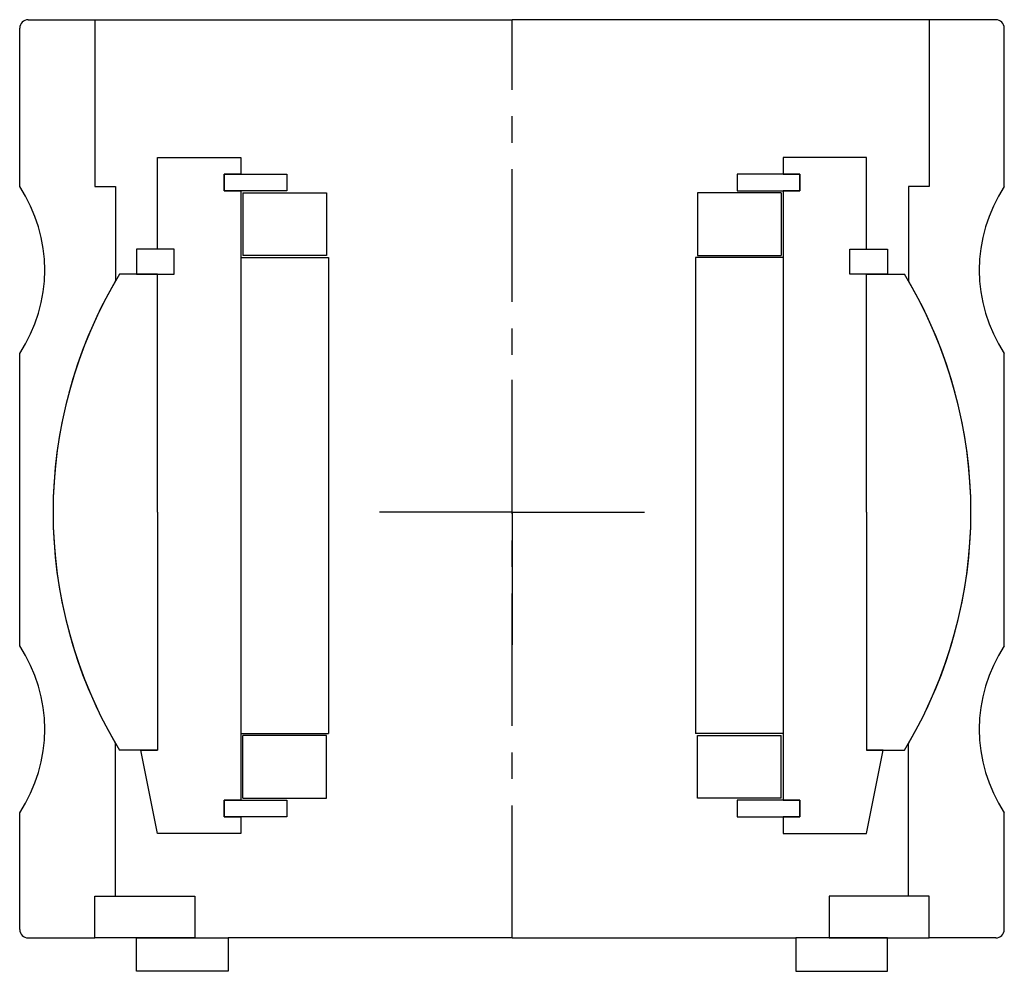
# Model space of a CAD drawing. Header units: millimetres. Extents: x -59 to 59, y -4 to 110.
import ezdxf

# ---------------------------------------------------------------- set-up
doc = ezdxf.new("R2010")
doc.units = ezdxf.units.MM
doc.header["$LTSCALE"] = 0.5
doc.header["$MEASUREMENT"] = 0
doc.linetypes.add('CENTER', pattern=[50.8, 31.75, -6.35, 6.35, -6.35])
doc.layers.get('0').update_dxf_attribs({"linetype": 'CONTINUOUS'})
doc.layers.add('Center', color=1, linetype='CENTER')

# ---------------------------------------------------------------- blocks, each defined once
blk = doc.blocks.new('43040-60-house')
for p, q in [((-58, 59), (-50, 59)), ((-50, 59), (0, 59)), ((-50, 59), (-50, 39)), ((50, 59), (0, 59)), ((58, 59), (50, 59)), ((50, 59), (50, 39)), ((-59, 39), (-59, 58)), ((59, 39), (59, 58)), ((-50, 39), (-47.5, 39)), ((-47.5, 39), (-47.5, 27.73)), ((47.5, 39), (47.5, 27.73)), ((50, 39), (47.5, 39)), ((-59, -16), (-59, 19)), ((59, -16), (59, 19)), ((-47.5, -46), (-47.5, -27.73)), ((47.5, -46), (47.5, -27.73)), ((-59, -50), (-59, -36)), ((59, -50), (59, -36)), ((-50, -46), (-38, -46)), ((-50, -51), (-50, -46)), ((-50, -51), (-50, -46)), ((-50, -46), (-47.5, -46)), ((-38, -46), (-38, -51)), ((50, -46), (38, -46)), ((38, -46), (38, -51)), ((50, -46), (47.5, -46)), ((50, -51), (50, -46)), ((50, -51), (50, -46)), ((-58, -51), (-50, -51)), ((-38, -51), (-50, -51)), ((-45, -51), (-34, -51)), ((-45, -55), (-45, -51)), ((0, -51), (-34, -51)), ((-34, -51), (-34, -55)), ((0, -51), (34, -51)), ((45, -51), (34, -51)), ((34, -51), (34, -55)), ((38, -51), (50, -51)), ((45, -55), (45, -51)), ((58, -51), (50, -51)), ((-34, -55), (-45, -55)), ((34, -55), (45, -55))]:
    blk.add_line(p, q)
for centre, radius, start, end in [((-58, 58), 1, 90, 180), ((58, 58), 1, 0, 90), ((-74.17, 29), 18.17, 326.6015, 33.3985), ((74.17, 29), 18.17, 146.6015, 213.3985), ((0, 0), 55, 149.7274, 210.2726), ((0, 0), 55, 329.7274, 30.2726), ((-74.17, -26), 18.17, 326.6015, 33.3985), ((74.17, -26), 18.17, 146.6015, 213.3985), ((-58, -50), 1, 180, 270), ((58, -50), 1, 270, 0)]:
    blk.add_arc(centre, radius, start, end)
at = {"layer": 'Center'}
blk.add_line((0, -51), (0, 59), dxfattribs=at)
blk = doc.blocks.new('M27-101 & M15-101 - dia44')
for p, q in [((-42.5, 31.5), (-42.5, 42.5)), ((-42.5, 42.5), (-32.5, 42.5)), ((-32.5, 42.5), (-32.5, 40.5)), ((32.5, 42.5), (32.5, 40.5)), ((42.5, 42.5), (32.5, 42.5)), ((42.5, 31.5), (42.5, 42.5)), ((-34.5, 40.5), (-27, 40.5)), ((-32.5, 40.5), (-34.5, 40.5)), ((-34.5, 40.5), (-34.5, 38.5)), ((-34.5, 38.5), (-34.5, 40.5)), ((-27, 40.5), (-27, 38.5)), ((27, 40.5), (27, 38.5)), ((34.5, 40.5), (27, 40.5)), ((32.5, 40.5), (34.5, 40.5)), ((34.5, 38.5), (34.5, 40.5)), ((34.5, 40.5), (34.5, 38.5)), ((-27, 38.5), (-34.5, 38.5)), ((-34.5, 38.5), (-32.5, 38.5)), ((-32.5, 38.5), (-32.5, -34.5)), ((-32.25, 38.25), (-22.25, 38.25)), ((-32.25, 38.25), (-32.25, 30.75)), ((-22.25, 38.25), (-22.25, 30.75)), ((22.25, 38.25), (22.25, 30.75)), ((32.25, 38.25), (22.25, 38.25)), ((27, 38.5), (34.5, 38.5)), ((32.25, 38.25), (32.25, 30.75)), ((34.5, 38.5), (32.5, 38.5)), ((32.5, 38.5), (32.5, -34.5)), ((-40.5, 31.5), (-45, 31.5)), ((-45, 31.5), (-45, 28.5)), ((-40.5, 31.5), (-42.5, 31.5)), ((-40.5, 28.5), (-40.5, 31.5)), ((-40.5, 28.5), (-40.5, 31.5)), ((-22.25, 30.75), (-32.25, 30.75)), ((22.25, 30.75), (32.25, 30.75)), ((40.5, 28.5), (40.5, 31.5)), ((40.5, 28.5), (40.5, 31.5)), ((40.5, 31.5), (45, 31.5)), ((40.5, 31.5), (42.5, 31.5)), ((45, 31.5), (45, 28.5)), ((-32.5, 30.5), (-32.5, -26.5)), ((-32.5, 30.5), (-22, 30.5)), ((-22, 30.5), (-22, -26.5)), ((32.5, 30.5), (22, 30.5)), ((22, 30.5), (22, -26.5)), ((32.5, 30.5), (32.5, -26.5)), ((-42.5, 28.5), (-47.04, 28.5)), ((-45, 28.5), (-40.5, 28.5)), ((-42.5, 0), (-42.5, 28.5)), ((-42.5, 28.5), (-40.5, 28.5)), ((45, 28.5), (40.5, 28.5)), ((42.5, 28.5), (40.5, 28.5)), ((42.5, 28.5), (47.04, 28.5)), ((42.5, 0), (42.5, 28.5)), ((-42.5, 0), (-42.5, -28.5)), ((42.5, 0), (42.5, -28.5)), ((-32.5, -26.5), (-22, -26.5)), ((-32.25, -34.25), (-32.25, -26.75)), ((-22.25, -26.75), (-32.25, -26.75)), ((-22.25, -34.25), (-22.25, -26.75)), ((32.5, -26.5), (22, -26.5)), ((22.25, -26.75), (32.25, -26.75)), ((22.25, -34.25), (22.25, -26.75)), ((32.25, -34.25), (32.25, -26.75)), ((-42.5, -28.5), (-47.04, -28.5)), ((-42.5, -38.5), (-44.5, -28.5)), ((-44.5, -28.5), (-42.5, -28.5)), ((44.5, -28.5), (42.5, -28.5)), ((42.5, -28.5), (47.04, -28.5)), ((42.5, -38.5), (44.5, -28.5)), ((-34.5, -34.5), (-27, -34.5)), ((-32.5, -34.5), (-34.5, -34.5)), ((-34.5, -34.5), (-34.5, -36.5)), ((-34.5, -36.5), (-34.5, -34.5)), ((-32.25, -34.25), (-22.25, -34.25)), ((-27, -34.5), (-27, -36.5)), ((32.25, -34.25), (22.25, -34.25)), ((27, -34.5), (27, -36.5)), ((34.5, -34.5), (27, -34.5)), ((32.5, -34.5), (34.5, -34.5)), ((34.5, -36.5), (34.5, -34.5)), ((34.5, -34.5), (34.5, -36.5)), ((-27, -36.5), (-34.5, -36.5)), ((-34.5, -36.5), (-32.5, -36.5)), ((-32.5, -36.5), (-32.5, -38.5)), ((27, -36.5), (34.5, -36.5)), ((34.5, -36.5), (32.5, -36.5)), ((32.5, -36.5), (32.5, -38.5)), ((-32.5, -38.5), (-42.5, -38.5)), ((32.5, -38.5), (42.5, -38.5))]:
    blk.add_line(p, q)
for start, end in [(148.7896, 211.2104), (328.7896, 31.2104)]:
    blk.add_arc((0, 0), 55, start, end)
at = {"layer": 'Center'}
for q in [(0, 18.34), (-17.84, 0), (0, -18.34), (18.34, 0)]:
    blk.add_line((0, 0), q, dxfattribs=at)

msp = doc.modelspace()

# ---------------------------------------------------------------- block references
for name in ['43040-60-house', 'M27-101 & M15-101 - dia44']:
    msp.add_blockref(name, (0, 51))

doc.saveas('drawing.dxf')
